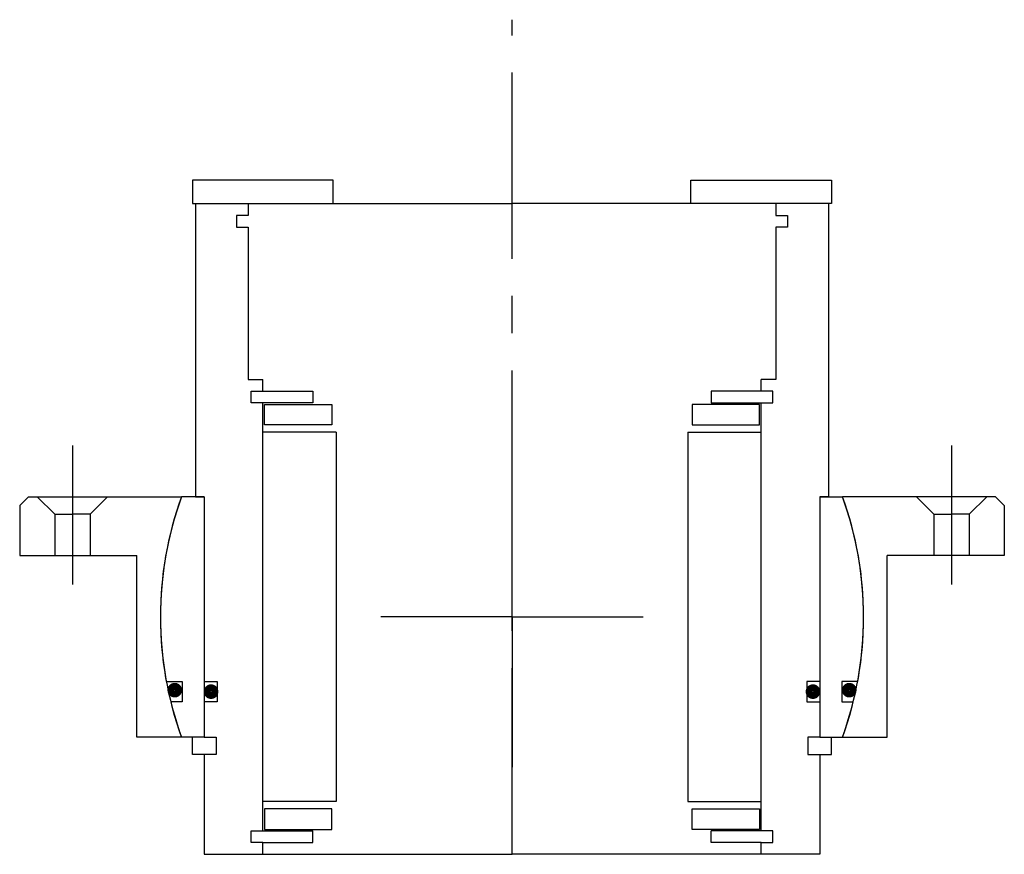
# Model space of a CAD drawing. Header units: millimetres. Extents: x -84 to 84, y -40 to 102.
import ezdxf

# ---------------------------------------------------------------- set-up
doc = ezdxf.new("R2010")
doc.units = ezdxf.units.MM
doc.linetypes.add('CENTER', pattern=[50.8, 31.75, -6.35, 6.35, -6.35])
doc.layers.add('Center', color=1, linetype='CENTER')

# ---------------------------------------------------------------- blocks, each defined once
blk = doc.blocks.new('4SF060-79 yderhus')
for p, q in [((-82.5, 20.5), (-84, 19)), ((-82.5, 20.5), (-56.39, 20.5)), ((-81, 20.5), (-78, 17.5)), ((-69, 20.5), (-72, 17.5)), ((82.5, 20.5), (56.39, 20.5)), ((69, 20.5), (72, 17.5)), ((81, 20.5), (78, 17.5)), ((82.5, 20.5), (84, 19)), ((-84, 19), (-84, 10.5)), ((84, 19), (84, 10.5)), ((-78, 17.5), (-78, 10.5)), ((-78, 17.5), (-75, 17.5)), ((-72, 17.5), (-75, 17.5)), ((-72, 17.5), (-72, 10.5)), ((72, 17.5), (72, 10.5)), ((72, 17.5), (75, 17.5)), ((78, 17.5), (75, 17.5)), ((78, 17.5), (78, 10.5)), ((-84, 10.5), (-64, 10.5)), ((-64, -20.5), (-64, 10.5)), ((84, 10.5), (64, 10.5)), ((64, -20.5), (64, 10.5)), ((-56.39, -20.5), (-64, -20.5)), ((56.39, -20.5), (64, -20.5))]:
    blk.add_line(p, q)
for start, end in [(160.0216, 199.9784), (340.0216, 19.9784)]:
    blk.add_arc((0, 0), 60, start, end)
at = {"layer": 'Center'}
for p, q in [((-75, 29.24), (-75, 5.5)), ((75, 29.24), (75, 5.5)), ((0, 0), (0, 25.63)), ((0, 0), (-22.37, 0)), ((0, 0), (22.37, 0)), ((0, 0), (0, -25.63))]:
    blk.add_line(p, q, dxfattribs=at)
blk = doc.blocks.new('innerhouse-4SF060')
for p, q in [((-30.5, 74.5), (-54.5, 74.5)), ((-54.5, 74.5), (-54.5, 70.5)), ((-30.5, 70.5), (-30.5, 74.5)), ((30.5, 74.5), (54.5, 74.5)), ((30.5, 70.5), (30.5, 74.5)), ((54.5, 74.5), (54.5, 70.5)), ((-54.5, 70.5), (-30.5, 70.5)), ((-54, 70.5), (-45, 70.5)), ((-54, 70.5), (-54, 20.5)), ((-45, 70.5), (0, 70.5)), ((-45, 70.5), (-45, 68.5)), ((45, 70.5), (0, 70.5)), ((54.5, 70.5), (30.5, 70.5)), ((54, 70.5), (45, 70.5)), ((45, 70.5), (45, 68.5)), ((54, 70.5), (54, 20.5)), ((-47, 68.5), (-47, 66.5)), ((-45, 68.5), (-47, 68.5)), ((45, 68.5), (47, 68.5)), ((47, 68.5), (47, 66.5)), ((-47, 66.5), (-45, 66.5)), ((-45, 66.5), (-45, 40.5)), ((45, 66.5), (45, 40.5)), ((47, 66.5), (45, 66.5)), ((-45, 40.5), (-42.5, 40.5)), ((-42.5, 38.5), (-42.5, 40.5)), ((42.5, 38.5), (42.5, 40.5)), ((45, 40.5), (42.5, 40.5)), ((-44.5, 38.5), (-42.5, 38.5)), ((-44.5, 36.5), (-44.5, 38.5)), ((-42.5, 38.5), (-34, 38.5)), ((-34, 38.5), (-34, 36.5)), ((42.5, 38.5), (34, 38.5)), ((34, 38.5), (34, 36.5)), ((44.5, 38.5), (42.5, 38.5)), ((44.5, 36.5), (44.5, 38.5)), ((-34, 36.5), (-44.5, 36.5)), ((-42.5, -36.5), (-42.5, 36.5)), ((-42.25, 36.25), (-30.75, 36.25)), ((-42.25, 32.75), (-42.25, 36.25)), ((-30.75, 36.25), (-30.75, 32.75)), ((42.25, 36.25), (30.75, 36.25)), ((30.75, 36.25), (30.75, 32.75)), ((34, 36.5), (44.5, 36.5)), ((42.25, 32.75), (42.25, 36.25)), ((42.5, -36.5), (42.5, 36.5)), ((-30.75, 32.75), (-42.25, 32.75)), ((30.75, 32.75), (42.25, 32.75)), ((-30, 31.5), (-42.5, 31.5)), ((-30, 31.5), (-30, -31.5)), ((30, 31.5), (30, -31.5)), ((30, 31.5), (42.5, 31.5)), ((-52.5, 20.5), (-56.39, 20.5)), ((-54, 20.5), (-52.5, 20.5)), ((-52.5, 20.5), (-52.5, -11)), ((-52.5, 20.5), (-52.5, -20.5)), ((52.5, 20.5), (52.5, -20.5)), ((52.5, 20.5), (52.5, -11)), ((52.5, 20.5), (56.39, 20.5)), ((54, 20.5), (52.5, 20.5)), ((-58.98, -11), (-56.25, -11)), ((-56.25, -11), (-56.25, -14.5)), ((-52.5, -11), (-50.3, -11)), ((-50.3, -11), (-50.3, -14.5)), ((50.3, -11), (50.3, -14.5)), ((52.5, -11), (50.3, -11)), ((56.25, -11), (56.25, -14.5)), ((58.98, -11), (56.25, -11)), ((-56.25, -14.5), (-58.22, -14.5)), ((-52.5, -14.5), (-52.5, -20.5)), ((-50.3, -14.5), (-52.5, -14.5)), ((50.3, -14.5), (52.5, -14.5)), ((52.5, -14.5), (52.5, -20.5)), ((56.25, -14.5), (58.22, -14.5)), ((-52.5, -20.5), (-56.39, -20.5)), ((-54.5, -23.5), (-54.5, -20.5)), ((-52.5, -20.5), (-50.5, -20.5)), ((-50.5, -20.5), (-50.5, -23.5)), ((50.5, -20.5), (50.5, -23.5)), ((52.5, -20.5), (50.5, -20.5)), ((52.5, -20.5), (56.39, -20.5)), ((54.5, -23.5), (54.5, -20.5)), ((-52.5, -23.5), (-54.5, -23.5)), ((-52.5, -23.5), (-52.5, -40.5)), ((-50.5, -23.5), (-52.5, -23.5)), ((50.5, -23.5), (52.5, -23.5)), ((52.5, -23.5), (52.5, -40.5)), ((52.5, -23.5), (54.5, -23.5)), ((-30, -31.5), (-42.5, -31.5)), ((30, -31.5), (42.5, -31.5)), ((-30.75, -32.75), (-42.25, -32.75)), ((-42.25, -32.75), (-42.25, -36.25)), ((-30.75, -36.25), (-30.75, -32.75)), ((30.75, -32.75), (42.25, -32.75)), ((30.75, -36.25), (30.75, -32.75)), ((42.25, -32.75), (42.25, -36.25)), ((-44.5, -38.5), (-44.5, -36.5)), ((-44.5, -36.5), (-34, -36.5)), ((-42.25, -36.25), (-30.75, -36.25)), ((-34, -38.5), (-34, -36.5)), ((42.25, -36.25), (30.75, -36.25)), ((34, -38.5), (34, -36.5)), ((44.5, -36.5), (34, -36.5)), ((44.5, -38.5), (44.5, -36.5)), ((-42.5, -38.5), (-44.5, -38.5)), ((-42.5, -38.5), (-34, -38.5)), ((-42.5, -40.5), (-42.5, -38.5)), ((42.5, -38.5), (34, -38.5)), ((42.5, -38.5), (44.5, -38.5)), ((42.5, -40.5), (42.5, -38.5)), ((-52.5, -40.5), (-42.5, -40.5)), ((-42.5, -40.5), (0, -40.5)), ((42.5, -40.5), (0, -40.5)), ((52.5, -40.5), (42.5, -40.5))]:
    blk.add_line(p, q)
at = {"const_width": 1.2}
for points in [[(-56.89, -12.5, -1), (-58.19, -12.5, -1)], [(-50.7, -12.75, -1), (-52, -12.75, -1)], [(50.7, -12.75, 1), (52, -12.75, 1)], [(56.89, -12.5, 1), (58.19, -12.5, 1)]]:
    blk.add_lwpolyline(points, format="xyb", close=True, dxfattribs=at)
for start, end in [(160.0216, 190.564), (349.436, 19.9784), (193.9849, 199.9784), (340.0216, 346.0151)]:
    blk.add_arc((0, 0), 60, start, end)
at = {"layer": 'Center'}
blk.add_line((0, -40.5), (0, 101.87), dxfattribs=at)

msp = doc.modelspace()

# ---------------------------------------------------------------- block references
for name in ['innerhouse-4SF060', '4SF060-79 yderhus']:
    msp.add_blockref(name, (0, 0))

doc.saveas('drawing.dxf')
